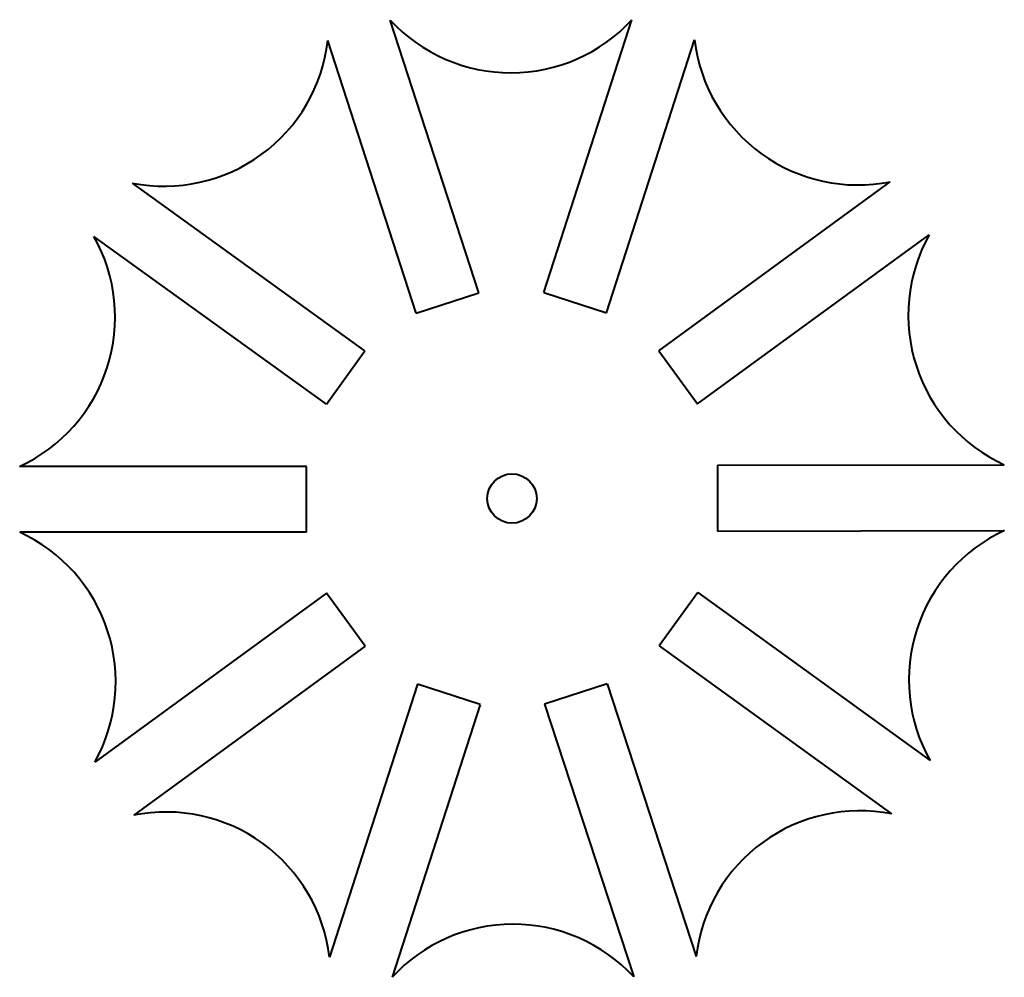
# Model space of a CAD drawing. Header units: millimetres. Extents: x -60 to 60, y -58 to 58.
import ezdxf

# ---------------------------------------------------------------- set-up
doc = ezdxf.new("R2010")
doc.units = ezdxf.units.MM
doc.layers.add('ModelSketch_Visible', color=7, linetype='Continuous', lineweight=40)

msp = doc.modelspace()

# ---------------------------------------------------------------- linework, layer by layer
at = {"layer": 'ModelSketch_Visible'}
for p, q in [((-4.03, 24.98), (-14.8, 58.15)), ((3.88, 25.02), (14.59, 58.2)), ((-11.64, 22.51), (-22.4, 55.66)), ((11.49, 22.56), (22.21, 55.74)), ((-17.88, 17.94), (-46.15, 38.34)), ((17.84, 17.96), (46.01, 38.51)), ((-22.57, 11.45), (-50.84, 31.86)), ((22.56, 11.5), (50.73, 32.04)), ((-11.64, 22.51), (-4.03, 24.98)), ((3.88, 25.02), (11.49, 22.56)), ((17.84, 17.96), (22.56, 11.5)), ((-22.57, 11.45), (-17.88, 17.94)), ((-25, 3.89), (-59.87, 3.89)), ((-25, -4.11), (-25, 3.89)), ((24.99, 4.04), (59.86, 4.11)), ((24.99, 4.04), (25.01, -3.96)), ((-25, -4.11), (-59.86, -4.11)), ((25.01, -3.96), (59.87, -3.89)), ((-22.56, -11.49), (-50.73, -32.04)), ((-17.85, -17.96), (-22.56, -11.49)), ((22.6, -11.42), (17.91, -17.9)), ((22.6, -11.42), (50.84, -31.86)), ((-17.85, -17.96), (-46.01, -38.51)), ((17.91, -17.9), (46.15, -38.34)), ((-11.5, -22.56), (-22.21, -55.74)), ((-3.88, -25.02), (-11.5, -22.56)), ((11.56, -22.52), (3.96, -25.01)), ((11.56, -22.52), (22.4, -55.66)), ((-3.88, -25.02), (-14.59, -58.2)), ((3.96, -25.01), (14.8, -58.15))]:
    msp.add_line(p, q, dxfattribs=at)
msp.add_circle((0, 0), 3, dxfattribs=at)
for centre, start, end in [((-0.13, 71.74), 222.8124, 317.3891), ((-42.27, 57.96), 258.8124, 353.3891), ((42.06, 58.11), 186.8124, 281.3891), ((-68.27, 22.05), 294.8124, 29.3891), ((68.19, 22.29), 150.8124, 245.3891), ((-68.19, -22.29), 330.8124, 65.3891), ((68.27, -22.05), 114.8124, 209.3891), ((-42.06, -58.11), 6.8124, 101.3891), ((42.27, -57.96), 78.8124, 173.3891), ((0.13, -71.74), 42.8124, 137.3891)]:
    msp.add_arc(centre, 20, start, end, dxfattribs=at)

doc.saveas('drawing.dxf')
